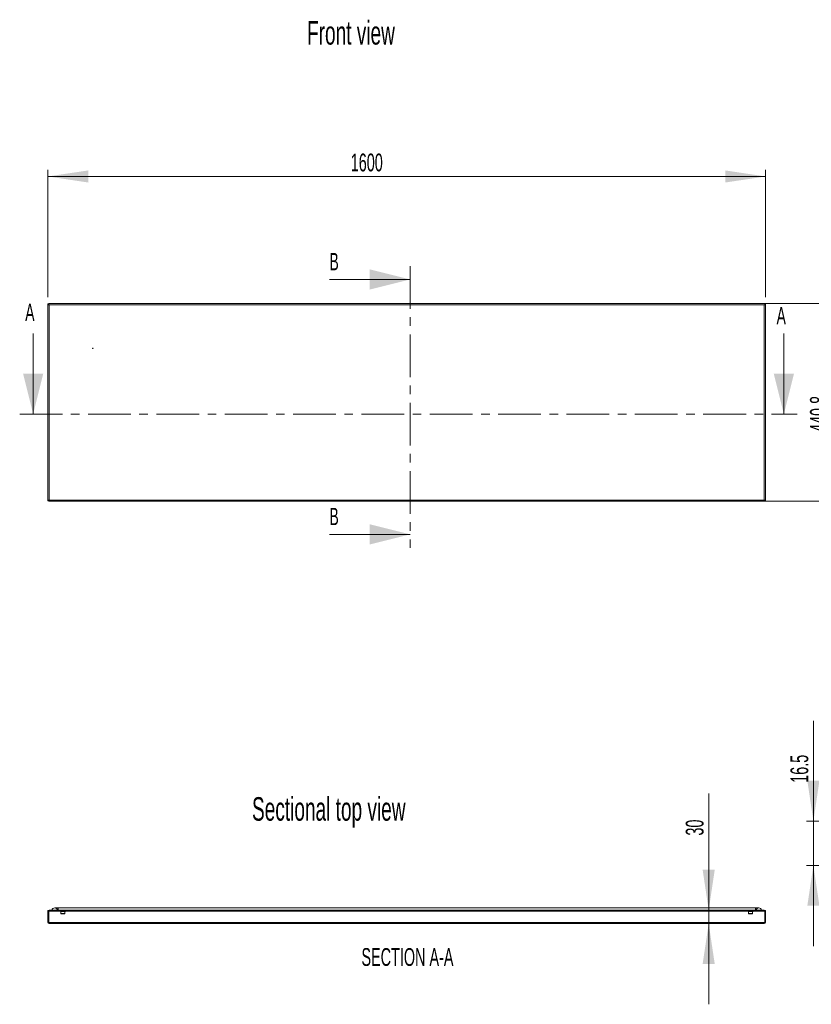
# Model space of a CAD drawing. Header units: millimetres. Extents: x 73 to 4358, y 770 to 2994.
# Tile 1 of 2: x 73 to 1838, y 796 to 2992. Entities that reach past the tile are written whole.
import ezdxf

# ---------------------------------------------------------------- set-up
doc = ezdxf.new("R2010")
doc.units = ezdxf.units.MM
doc.header["$LTSCALE"] = 15
doc.linetypes.add('CENTER', pattern=[10.16, 6.35, -1.27, 1.27, -1.27])
doc.styles.add('SLDTEXTSTYLE0', font='TXT', dxfattribs={"width": 0.605})
doc.dimstyles.new('SLDDIMSTYLE0', dxfattribs={"dimtxt": 38.52478, "dimasz": 90, "dimexe": 0, "dimexo": 0.0625, "dimgap": 9.631195, "dimtad": 1, "dimdec": 1, "dimrnd": 1e-09, "dimzin": 12, "dimdsep": 46, "dimtxsty": 'SLDTEXTSTYLE0', "dimsah": 1, "dimcen": 0.09, "dimadec": 0, "dimazin": 3, "dimtfac": 1, "dimtofl": 0, "dimtmove": 0, "dimatfit": 3, "dimfxl": 1, "dimfrac": 2, "dimtolj": 1, "dimtzin": 12, "dimarcsym": 0})
doc.dimstyles.new('SLDDIMSTYLE1', dxfattribs={"dimtxt": 38.52478, "dimasz": 90, "dimexe": 0, "dimexo": 0.0625, "dimgap": 9.631195, "dimtad": 1, "dimrnd": 1e-09, "dimzin": 12, "dimdsep": 46, "dimtxsty": 'SLDTEXTSTYLE0', "dimsah": 1, "dimcen": 0.09, "dimadec": 0, "dimazin": 3, "dimtfac": 1, "dimtofl": 0, "dimtmove": 0, "dimatfit": 3, "dimfxl": 1, "dimfrac": 2, "dimtolj": 1, "dimtzin": 12, "dimarcsym": 0})
doc.dimstyles.new('SLDDIMSTYLE2', dxfattribs={"dimtxt": 38.52478, "dimasz": 90, "dimexe": 0, "dimexo": 0.0625, "dimgap": 9.631195, "dimtad": 1, "dimrnd": 1e-09, "dimzin": 12, "dimdsep": 46, "dimtxsty": 'SLDTEXTSTYLE0', "dimsah": 1, "dimcen": 0.09, "dimadec": 0, "dimazin": 3, "dimtfac": 1, "dimtmove": 0, "dimatfit": 0, "dimfxl": 1, "dimfrac": 2, "dimtolj": 1, "dimtzin": 12, "dimarcsym": 0})
doc.dimstyles.new('SLDDIMSTYLE7', dxfattribs={"dimtxt": 38.52478, "dimasz": 90, "dimexe": 0, "dimexo": 0.0625, "dimgap": 9.631195, "dimtad": 1, "dimdec": 1, "dimlfac": 0.166667, "dimrnd": 1e-09, "dimzin": 12, "dimdsep": 46, "dimtxsty": 'SLDTEXTSTYLE0', "dimsah": 1, "dimcen": 0.09, "dimadec": 0, "dimazin": 3, "dimtfac": 1, "dimtdec": 1, "dimtmove": 0, "dimatfit": 0, "dimfxl": 1, "dimfrac": 2, "dimtolj": 1, "dimtzin": 12, "dimarcsym": 0})

# ---------------------------------------------------------------- blocks, each defined once
blk = doc.blocks.new('*D1')
at = {"color": 7, "linetype": 'Continuous', "lineweight": 0}
for p, q in [((1248.9, 2358.9), (1901, 2358.9)), ((1886, 2358.9), (1886, 1918.1)), ((1248.9, 1918.1), (1901, 1918.1))]:
    blk.add_line(p, q, dxfattribs=at)
for points in [[(1886, 2358.9), (1872.5, 2268.9), (1899.5, 2268.9)], [(1886, 1918.1), (1899.5, 2008.1), (1872.5, 2008.1)]]:
    blk.add_solid(points, dxfattribs=at)
at = {"color": 7, "linetype": 'Continuous', "lineweight": 0, "insert": (1834.8, 2072.5, 17.8), "char_height": 39.69, "attachment_point": 1, "rotation": 90, "style": 'SLDTEXTSTYLE0'}
blk.add_mtext('440.8', dxfattribs=at)
blk = doc.blocks.new('*D2')
at = {"color": 7, "linetype": 'Continuous', "lineweight": 0}
for p, q in [((135.9, 2373.2), (135.9, 2657.4)), ((1735.9, 2373.2), (1735.9, 2657.4)), ((135.9, 2642.4), (1735.9, 2642.4))]:
    blk.add_line(p, q, dxfattribs=at)
for points in [[(135.9, 2642.4), (225.9, 2628.9), (225.9, 2655.9)], [(1735.9, 2642.4), (1645.9, 2655.9), (1645.9, 2628.9)]]:
    blk.add_solid(points, dxfattribs=at)
at = {"color": 7, "linetype": 'Continuous', "lineweight": 0, "insert": (811, 2693.5, 17.8), "char_height": 39.69, "attachment_point": 1, "style": 'SLDTEXTSTYLE0'}
blk.add_mtext('1600', dxfattribs=at)
blk = doc.blocks.new('*D3')
at = {"color": 7, "linetype": 'Continuous', "lineweight": 0}
for p, q in [((1609, 1006.1), (1609, 1266.5)), ((1247.9, 1006.1), (1624, 1006.1)), ((1609, 1006.1), (1609, 976.1)), ((1247.9, 976.1), (1624, 976.1)), ((1609, 976.1), (1609, 796.1))]:
    blk.add_line(p, q, dxfattribs=at)
for points in [[(1609, 1006.1), (1622.5, 1096.1), (1595.5, 1096.1)], [(1609, 976.1), (1595.5, 886.1), (1622.5, 886.1)]]:
    blk.add_solid(points, dxfattribs=at)
at = {"color": 7, "linetype": 'Continuous', "lineweight": 0, "insert": (1557.8, 1172.4, 326.1), "char_height": 39.69, "attachment_point": 1, "rotation": 90, "style": 'SLDTEXTSTYLE0'}
blk.add_mtext('30', dxfattribs=at)
blk = doc.blocks.new('*D25')
at = {"color": 7, "linetype": 'Continuous', "lineweight": 0}
for p, q in [((1842.4, 1204.8), (1842.4, 1428.3)), ((2199.3, 1204.8), (1827.4, 1204.8)), ((1842.4, 1105.8), (1842.4, 1204.8)), ((2187.4, 1105.8), (1827.4, 1105.8)), ((1842.4, 1105.8), (1842.4, 925.8))]:
    blk.add_line(p, q, dxfattribs=at)
for points in [[(1842.4, 1204.8), (1855.9, 1294.8), (1828.9, 1294.8)], [(1842.4, 1105.8), (1828.9, 1015.8), (1855.9, 1015.8)]]:
    blk.add_solid(points, dxfattribs=at)
at = {"color": 7, "linetype": 'Continuous', "lineweight": 0, "insert": (1791.3, 1290.1, -881.2), "char_height": 39.69, "attachment_point": 1, "rotation": 90, "style": 'SLDTEXTSTYLE0'}
blk.add_mtext('16.5', dxfattribs=at)

msp = doc.modelspace()

# ---------------------------------------------------------------- hatches: boundary and pattern name
at = {"linetype": 'Continuous', "lineweight": 0}
h = msp.add_hatch(dxfattribs=at)
h.set_pattern_fill('ANSI31', scale=15, style=0)
edge = h.paths.add_edge_path(flags=0)
edge.add_arc((150.937984, 1005.023084), 6.1, 10.388857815, 169.611142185)
edge.add_line((144.937984, 1006.123084), (156.937984, 1006.123084))
h = msp.add_hatch(dxfattribs=at)
h.set_pattern_fill('ANSI31', scale=15, style=0)
edge = h.paths.add_edge_path(flags=0)
edge.add_arc((1720.937984, 1005.023084), 6.1, 10.388857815, 169.611142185)
edge.add_line((1714.937984, 1006.123084), (1726.937984, 1006.123084))
h = msp.add_hatch(dxfattribs=at)
h.set_pattern_fill('ANSI31', scale=15, style=0)
edge = h.paths.add_edge_path(flags=0)
edge.add_arc((1732.937984, 979.123084), 1, 270, 360, ccw=False)
edge.add_line((1732.937984, 978.123084), (138.937984, 978.123084))
edge.add_arc((138.937984, 979.123084), 1, 180, 270, ccw=False)
edge.add_line((137.937984, 979.123084), (137.937984, 1003.123084))
edge.add_arc((138.937984, 1003.123084), 1, 90.018027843, 180, ccw=False)
edge.add_line((138.937669, 1004.123084), (175.937984, 1004.123084))
edge.add_line((175.937984, 1004.123084), (175.937984, 1006.123084))
edge.add_line((175.937984, 1006.123084), (138.93704, 1006.123084))
edge.add_arc((138.937984, 1003.123084), 3, 90.01802789, 180)
edge.add_line((135.937984, 1003.123084), (135.937984, 979.123084))
edge.add_arc((138.937984, 979.123084), 3, 180, 270)
edge.add_line((138.937984, 976.123084), (1732.937984, 976.123084))
edge.add_arc((1732.937984, 979.123084), 3, 270, 360)
edge.add_line((1735.937984, 979.123084), (1735.937984, 1003.123084))
edge.add_arc((1732.937984, 1003.123084), 3, 0, 89.98197211)
edge.add_line((1732.938928, 1006.123084), (1695.937984, 1006.123084))
edge.add_line((1695.937984, 1006.123084), (1695.937984, 1004.123084))
edge.add_line((1695.937984, 1004.123084), (1732.938298, 1004.123084))
edge.add_arc((1732.937984, 1003.123084), 1, 0, 89.981972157, ccw=False)
edge.add_line((1733.937984, 1003.123084), (1733.937984, 979.123084))

# ---------------------------------------------------------------- linework, layer by layer
at = {"color": 7, "linetype": 'CENTER', "lineweight": 0}
for p, q in [((943.480237, 2442.695057), (943.480237, 1814.173931)), ((72.964548, 2112.451044), (1806.578286, 2112.451044))]:
    msp.add_line(p, q, dxfattribs=at)
at = {"color": 7, "linetype": 'Continuous', "lineweight": 0}
for p, q in [((763.480237, 2412.695057), (943.480237, 2412.695057)), ((135.937984, 2355.753162), (135.937984, 2358.198531)), ((135.937984, 2358.198531), (137.937984, 2358.198531)), ((135.937984, 2355.753162), (135.937984, 1921.228502)), ((137.937984, 2356.390832), (137.175443, 2356.390832)), ((1733.937984, 2358.890832), (137.937984, 2358.890832)), ((137.937984, 2358.890832), (137.937984, 2356.390832)), ((138.937984, 2356.390832), (137.937984, 2356.390832)), ((1732.937984, 2356.390832), (138.937984, 2356.390832)), ((138.937984, 2356.390832), (138.937984, 1920.590832)), ((1733.937984, 2356.390832), (1732.937984, 2356.390832)), ((1732.937984, 1920.590832), (1732.937984, 2356.390832)), ((1733.937984, 2356.390832), (1733.937984, 2358.890832)), ((1735.937984, 2358.198531), (1733.937984, 2358.198531)), ((1734.700525, 2356.390832), (1733.937984, 2356.390832)), ((1735.937984, 2358.198531), (1735.937984, 2355.753162)), ((1735.937984, 1921.228502), (1735.937984, 2355.753162)), ((102.964548, 2292.451044), (102.964548, 2112.451044)), ((1776.578286, 2292.451044), (1776.578286, 2112.451044)), ((135.937984, 1918.783133), (135.937984, 1921.228502)), ((135.937984, 1918.783133), (137.937984, 1918.783133)), ((137.175443, 1920.590832), (137.937984, 1920.590832)), ((138.937984, 1920.590832), (137.937984, 1920.590832)), ((137.937984, 1920.590832), (137.937984, 1918.090832)), ((137.937984, 1918.090832), (1733.937984, 1918.090832)), ((138.937984, 1920.590832), (1732.937984, 1920.590832)), ((1733.937984, 1920.590832), (1732.937984, 1920.590832)), ((1733.937984, 1918.090832), (1733.937984, 1920.590832)), ((1733.937984, 1920.590832), (1734.700525, 1920.590832)), ((1735.937984, 1918.783133), (1733.937984, 1918.783133)), ((1735.937984, 1921.228502), (1735.937984, 1918.783133)), ((763.480237, 1844.173931), (943.480237, 1844.173931)), ((158.387984, 1011.123084), (150.937984, 1011.123084)), ((1713.487984, 1011.123084), (158.387984, 1011.123084)), ((1720.937984, 1011.123084), (1713.487984, 1011.123084)), ((135.937984, 1005.623084), (137.279671, 1005.623084)), ((135.937984, 1003.123084), (135.937984, 1005.623084)), ((135.937984, 979.123084), (135.937984, 1003.123084)), ((137.937984, 1005.951511), (137.937984, 1006.123084)), ((137.937984, 979.123084), (137.937984, 1003.123084)), ((175.937984, 1006.123084), (138.93704, 1006.123084)), ((175.937984, 1004.123084), (138.937669, 1004.123084)), ((156.937984, 1006.123084), (144.937984, 1006.123084)), ((164.437984, 1006.323084), (164.600355, 1006.123084)), ((174.437984, 1006.323084), (164.437984, 1006.323084)), ((164.987984, 1003.225625), (164.987984, 998.775121)), ((164.987984, 998.775121), (165.297984, 997.623084)), ((164.987984, 998.775121), (173.887984, 998.775121)), ((165.297984, 997.623084), (173.577984, 997.623084)), ((173.577984, 997.623084), (173.887984, 998.775121)), ((173.887984, 998.775121), (173.887984, 1003.225625)), ((174.275612, 1006.123084), (174.437984, 1006.323084)), ((175.937984, 1004.123084), (175.937984, 1006.123084)), ((175.937984, 1006.123084), (1695.937984, 1006.123084)), ((175.937984, 1004.123084), (1695.937984, 1004.123084)), ((1732.938928, 1006.123084), (1695.937984, 1006.123084)), ((1695.937984, 1006.123084), (1695.937984, 1004.123084)), ((1732.938298, 1004.123084), (1695.937984, 1004.123084)), ((1697.437984, 1006.323084), (1697.600355, 1006.123084)), ((1707.437984, 1006.323084), (1697.437984, 1006.323084)), ((1697.987984, 1003.225625), (1697.987984, 998.775121)), ((1697.987984, 998.775121), (1698.297984, 997.623084)), ((1697.987984, 998.775121), (1706.887984, 998.775121)), ((1698.297984, 997.623084), (1706.577984, 997.623084)), ((1706.577984, 997.623084), (1706.887984, 998.775121)), ((1706.887984, 998.775121), (1706.887984, 1003.225625)), ((1707.275612, 1006.123084), (1707.437984, 1006.323084)), ((1726.937984, 1006.123084), (1714.937984, 1006.123084)), ((1733.937984, 1005.951511), (1733.937984, 1006.123084)), ((1733.937984, 1003.123084), (1733.937984, 979.123084)), ((1735.937984, 1005.623084), (1734.596296, 1005.623084)), ((1735.937984, 1005.623084), (1735.937984, 1003.123084)), ((1735.937984, 1003.123084), (1735.937984, 979.123084)), ((1732.937984, 978.123084), (138.937984, 978.123084)), ((1732.937984, 976.123084), (138.937984, 976.123084))]:
    msp.add_line(p, q, dxfattribs=at)
at = {"color": 18, "linetype": 'Continuous', "lineweight": 0}
for p, q in [((158.387984, 1011.123084), (158.387984, 1006.123084)), ((1713.487984, 1006.123084), (1713.487984, 1011.123084)), ((138.140966, 1003.727039), (163.987986, 1003.727039)), ((174.887982, 1003.727039), (1696.987986, 1003.727039)), ((1707.887982, 1003.727039), (1733.735001, 1003.727039)), ((138.019752, 978.727039), (1733.856215, 978.727039))]:
    msp.add_line(p, q, dxfattribs=at)
at = {"color": 7, "linetype": 'Continuous', "lineweight": 0}
msp.add_circle((235.937984, 2258.890832), 0.5, dxfattribs=at)
for centre, radius, start, end in [((150.937984, 1005.023084), 6.1, 10.388857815, 169.611142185), ((1720.937984, 1005.023084), 6.1, 10.388857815, 169.611142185), ((138.937984, 1003.123084), 3, 90.01802789, 180), ((138.937984, 1003.123084), 1, 90.018027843, 180), ((164.487984, 1003.725625), 0.5, 127.352581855, 270), ((174.387984, 1003.725625), 0.5, 270, 52.647418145), ((1697.487984, 1003.725625), 0.5, 127.352581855, 270), ((1707.387984, 1003.725625), 0.5, 270, 52.647418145), ((1732.937984, 1003.123084), 1, 0, 89.981972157), ((1732.937984, 1003.123084), 3, 0, 89.98197211), ((138.937984, 979.123084), 3, 180, 270), ((138.937984, 979.123084), 1, 180, 270), ((1732.937984, 979.123084), 3, 270, 0), ((1732.937984, 979.123084), 1, 270, 360)]:
    msp.add_arc(centre, radius, start, end, dxfattribs=at)
for points, knots in [([(137.175443, 2356.390832), (137.042431, 2356.352398), (136.772548, 2356.274416), (136.447767, 2356.157969), (136.190499, 2356.040453), (136.034796, 2355.934328), (135.951783, 2355.838244), (135.942606, 2355.781665), (135.937984, 2355.753162)], [0, 0, 0, 0, 0.1808067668, 0.3668578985, 0.5476646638, 0.7337157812, 0.8658582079, 1, 1, 1, 1]), ([(1735.937984, 2355.753162), (1735.902513, 2355.831139), (1735.831571, 2355.987091), (1735.345926, 2356.199964), (1734.891734, 2356.334285), (1734.700525, 2356.390832)], [0, 0, 0, 0, 0.3666929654, 0.733385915, 1, 1, 1, 1]), ([(135.937984, 1921.228502), (135.973455, 1921.150525), (136.044397, 1920.994573), (136.530041, 1920.7817), (136.984234, 1920.647379), (137.175443, 1920.590832)], [0, 0, 0, 0, 0.3666929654, 0.733385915, 1, 1, 1, 1]), ([(1734.700525, 1920.590832), (1734.833537, 1920.629266), (1735.103419, 1920.707248), (1735.4282, 1920.823695), (1735.685468, 1920.941211), (1735.841171, 1921.047336), (1735.924184, 1921.14342), (1735.933361, 1921.199999), (1735.937984, 1921.228502)], [0, 0, 0, 0, 0.1808067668, 0.3668578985, 0.5476646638, 0.7337157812, 0.8658582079, 1, 1, 1, 1]), ([(169.437984, 1003.225625), (168.815292, 1003.225625), (167.857394, 1003.225625), (166.704955, 1003.225625), (165.911931, 1003.225625), (165.273076, 1003.225625), (164.655822, 1003.225625), (164.554106, 1003.225625), (164.487984, 1003.225625)], [0, 0, 0, 0, 0.2394568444, 0.3683606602, 0.5, 0.6316393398, 0.7605431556, 1, 1, 1, 1]), ([(174.387984, 1003.225625), (174.321862, 1003.225625), (174.220145, 1003.225625), (173.602892, 1003.225625), (172.964036, 1003.225625), (172.171013, 1003.225625), (171.018573, 1003.225625), (170.060675, 1003.225625), (169.437984, 1003.225625)], [0, 0, 0, 0, 0.2394568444, 0.3683606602, 0.5, 0.6316393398, 0.7605431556, 1, 1, 1, 1]), ([(1702.437984, 1003.225625), (1701.815292, 1003.225625), (1700.857394, 1003.225625), (1699.704955, 1003.225625), (1698.911931, 1003.225625), (1698.273076, 1003.225625), (1697.655822, 1003.225625), (1697.554106, 1003.225625), (1697.487984, 1003.225625)], [0, 0, 0, 0, 0.23945684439, 0.36836066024, 0.5, 0.63163933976, 0.76054315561, 1, 1, 1, 1]), ([(1707.387984, 1003.225625), (1707.321862, 1003.225625), (1707.220145, 1003.225625), (1706.602892, 1003.225625), (1705.964036, 1003.225625), (1705.171013, 1003.225625), (1704.018573, 1003.225625), (1703.060675, 1003.225625), (1702.437984, 1003.225625)], [0, 0, 0, 0, 0.23945684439, 0.36836066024, 0.5, 0.63163933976, 0.76054315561, 1, 1, 1, 1])]:
    msp.add_open_spline(points, degree=3, knots=knots, dxfattribs=at)
for points in [[(943.480237, 2412.695057), (853.480237, 2435.195057), (853.480237, 2390.195057)], [(102.964548, 2112.451044), (125.464548, 2202.451044), (80.464548, 2202.451044)], [(1776.578286, 2112.451044), (1799.078286, 2202.451044), (1754.078286, 2202.451044)], [(943.480237, 1844.173931), (853.480237, 1866.673931), (853.480237, 1821.673931)]]:
    msp.add_solid(points, dxfattribs=at)

# ---------------------------------------------------------------- texts
at = {"color": 7, "linetype": 'Continuous', "lineweight": 0, "style": 'SLDTEXTSTYLE0'}
for s, insert, char_height, attachment_point in [('Front view', (713.484959, 2989.036089), 52.5, 1), ('Sectional top view', (590.830986, 1258.088906), 52.5, 1), ('SECTION A-A', (937.43086, 921.491293), 39.6875, 2)]:
    msp.add_mtext(s, dxfattribs=dict(at, insert=insert, char_height=char_height, attachment_point=attachment_point))
at = {"color": 7, "linetype": 'Continuous', "char_height": 38.52478, "attachment_point": 1, "style": 'SLDTEXTSTYLE0'}
for s, insert in [('B', (763.480237, 2471.788614)), ('A', (85.270737, 2358.704616)), ('A', (1760.306976, 2351.173811)), ('B', (763.480237, 1903.267487))]:
    msp.add_mtext(s, dxfattribs=dict(at, insert=insert))

# ---------------------------------------------------------------- dimensions: what is measured, and where the dimension line sits
at = {"color": 7, "linetype": 'Continuous', "lineweight": 0}
dim = msp.add_linear_dim(base=(1735.937984, 2642.385045), p1=(135.937984, 2358.198531), p2=(1735.937984, 2358.198531), dimstyle='SLDDIMSTYLE1', dxfattribs=at)
dim.commit()
dim.dimension.update_dxf_attribs({"geometry": '*D2', "text_midpoint": (887.408742, 2642.385045), "dimtype": 160})
for base, p1, p2, dimstyle, picture, middle in [((1885.950078, 1918.090832), (1233.937984, 2358.890832), (1233.937984, 1918.090832), 'SLDDIMSTYLE0', '*D1', (1885.950078, 2156.333761)), ((1842.42016, 1204.83368), (2202.42016, 1105.78477), (2214.301485, 1204.83368), 'SLDDIMSTYLE7', '*D25', (1842.42016, 1359.181304)), ((1608.955708, 976.123084), (1232.938928, 1006.123084), (1232.937984, 976.123084), 'SLDDIMSTYLE2', '*D3', (1608.955708, 1219.450256))]:
    dim = msp.add_linear_dim(base=base, p1=p1, p2=p2, angle=90, dimstyle=dimstyle, dxfattribs=at)
    dim.commit()
    dim.dimension.update_dxf_attribs({"geometry": picture, "text_midpoint": middle, "dimtype": 160})

doc.saveas('drawing.dxf')
